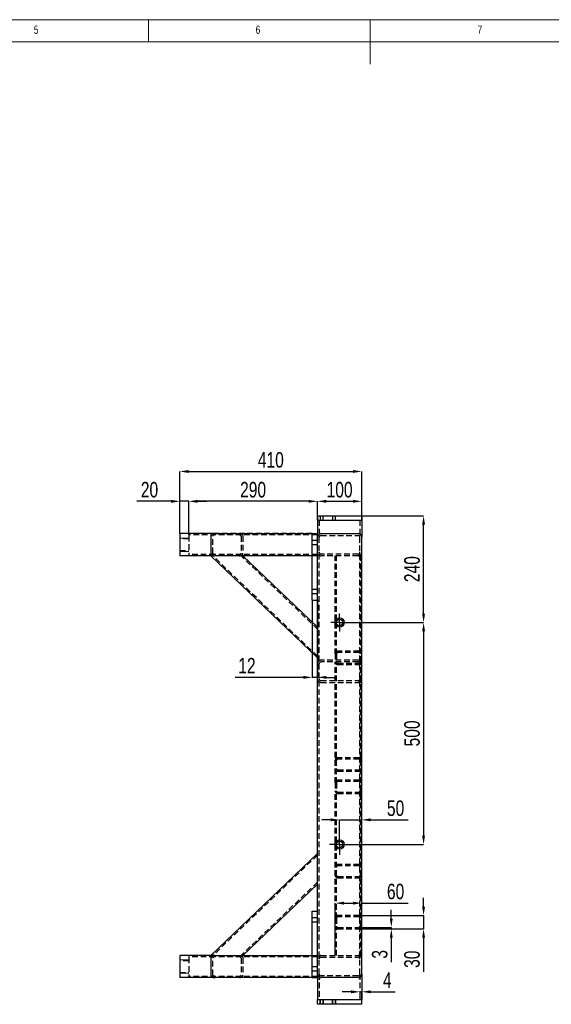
# Model space of a CAD drawing. Header units: millimetres. Extents: x 5 to 589, y 5 to 415.
# Tile 6 of 8: x 218 to 338, y 193 to 415. Entities that reach past the tile are written whole.
import ezdxf

# ---------------------------------------------------------------- set-up
doc = ezdxf.new("R2010")
doc.units = ezdxf.units.MM
doc.header["$PDSIZE"] = -1
doc.linetypes.add('CENTERX2', pattern=[20.32, 12.7, -2.54, 2.54, -2.54])
doc.linetypes.add('HIDDEN', pattern=[1.905, 1.27, -0.635])
for name, color, linetype in [('COTES', 1, 'Continuous'), ('NOTES', 6, 'Continuous'), ('TRAIT-FINS', 9, 'Continuous'), ('TRAIT-MIXTES', 3, 'CENTERX2'), ('TRAIT-TIRET', 2, 'HIDDEN')]:
    doc.layers.add(name, color=color, linetype=linetype)
doc.layers.add('TRAIT-FORT', color=4, linetype='Continuous', lineweight=25)
doc.styles.add('SLDTEXTSTYLE0', font='TXT', dxfattribs={"width": 0.75})
doc.dimstyles.new('SLDDIMSTYLE0', dxfattribs={"dimtxt": 3.5, "dimasz": 2, "dimexe": 0, "dimexo": 0.0625, "dimgap": 0.875, "dimtad": 1, "dimlfac": 10, "dimrnd": 1e-09, "dimzin": 12, "dimdsep": 46, "dimtxsty": 'SLDTEXTSTYLE0', "dimsah": 1, "dimcen": 0.09, "dimadec": 0, "dimazin": 3, "dimtfac": 1, "dimtmove": 0, "dimatfit": 0, "dimfxl": 1, "dimfrac": 2, "dimtolj": 1, "dimtzin": 12, "dimarcsym": 0})
doc.dimstyles.new('SLDDIMSTYLE1', dxfattribs={"dimtxt": 3.5, "dimasz": 2, "dimexe": 0, "dimexo": 0.0625, "dimgap": 0.875, "dimtad": 1, "dimlfac": 10, "dimrnd": 1e-09, "dimzin": 12, "dimdsep": 46, "dimtxsty": 'SLDTEXTSTYLE0', "dimsah": 1, "dimcen": 0.09, "dimadec": 0, "dimazin": 3, "dimtfac": 1, "dimtofl": 0, "dimtmove": 0, "dimatfit": 3, "dimfxl": 1, "dimfrac": 2, "dimtolj": 1, "dimtzin": 12, "dimarcsym": 0})

# ---------------------------------------------------------------- blocks, each defined once
blk = doc.blocks.new('_D_3')
at = {"layer": 'COTES', "color": 0, "lineweight": -2, "transparency": 16777216}
for p, q in [((254.08, 299.31), (254.08, 313.25)), ((256.08, 313.25), (293.08, 313.25)), ((295.08, 303.31), (295.08, 313.25))]:
    blk.add_line(p, q, dxfattribs=at)
at = {"layer": 'COTES', "color": 0, "transparency": 16777216}
for points in [[(256.08, 313.58), (256.08, 312.91), (254.08, 313.25)], [(293.08, 313.58), (293.08, 312.91), (295.08, 313.25)]]:
    blk.add_solid(points, dxfattribs=at)
at = {"layer": 'Defpoints', "color": 0, "transparency": 16777216}
for p in [(295.08, 313.25), (295.08, 303.25), (254.08, 299.25)]:
    blk.add_point(p, dxfattribs=at)
at = {"layer": 'COTES', "color": 0, "transparency": 16777216, "insert": (274.58, 317.62), "char_height": 3.5, "attachment_point": 2, "style": 'SLDTEXTSTYLE0'}
blk.add_mtext('\\A1;410', dxfattribs=at)
blk = doc.blocks.new('_D_4')
at = {"layer": 'COTES', "color": 0, "lineweight": -2, "transparency": 16777216}
for p, q in [((285.08, 302.31), (285.08, 306.53)), ((287.08, 306.53), (293.08, 306.53)), ((295.08, 302.31), (295.08, 306.53))]:
    blk.add_line(p, q, dxfattribs=at)
at = {"layer": 'COTES', "color": 0, "transparency": 16777216}
for points in [[(287.08, 306.86), (287.08, 306.19), (285.08, 306.53)], [(293.08, 306.86), (293.08, 306.19), (295.08, 306.53)]]:
    blk.add_solid(points, dxfattribs=at)
at = {"layer": 'Defpoints', "color": 0, "transparency": 16777216}
for p in [(295.08, 306.53), (285.08, 302.25), (295.08, 302.25)]:
    blk.add_point(p, dxfattribs=at)
at = {"layer": 'COTES', "color": 0, "transparency": 16777216, "insert": (290.08, 310.9), "char_height": 3.5, "attachment_point": 2, "style": 'SLDTEXTSTYLE0'}
blk.add_mtext('\\A1;100', dxfattribs=at)
blk = doc.blocks.new('_D_5')
at = {"layer": 'COTES', "color": 0, "lineweight": -2, "transparency": 16777216}
for p, q in [((256.08, 299.31), (256.08, 306.53)), ((283.08, 306.53), (258.08, 306.53)), ((285.08, 303.31), (285.08, 306.53))]:
    blk.add_line(p, q, dxfattribs=at)
at = {"layer": 'COTES', "color": 0, "transparency": 16777216}
for points in [[(258.08, 306.86), (258.08, 306.19), (256.08, 306.53)], [(283.08, 306.86), (283.08, 306.19), (285.08, 306.53)]]:
    blk.add_solid(points, dxfattribs=at)
at = {"layer": 'Defpoints', "color": 0, "transparency": 16777216}
for p in [(256.08, 306.53), (285.08, 303.25), (256.08, 299.25)]:
    blk.add_point(p, dxfattribs=at)
at = {"layer": 'COTES', "color": 0, "transparency": 16777216, "insert": (270.58, 310.9), "char_height": 3.5, "attachment_point": 2, "style": 'SLDTEXTSTYLE0'}
blk.add_mtext('\\A1;290', dxfattribs=at)
blk = doc.blocks.new('_D_6')
at = {"layer": 'COTES', "color": 0, "lineweight": -2, "transparency": 16777216}
for p, q in [((252.08, 306.53), (244.39, 306.53)), ((254.08, 299.31), (254.08, 306.53)), ((256.08, 306.53), (254.08, 306.53)), ((256.08, 299.31), (256.08, 306.53)), ((258.08, 306.53), (260.08, 306.53))]:
    blk.add_line(p, q, dxfattribs=at)
at = {"layer": 'COTES', "color": 0, "transparency": 16777216}
for points in [[(252.08, 306.86), (252.08, 306.19), (254.08, 306.53)], [(258.08, 306.86), (258.08, 306.19), (256.08, 306.53)]]:
    blk.add_solid(points, dxfattribs=at)
at = {"layer": 'Defpoints', "color": 0, "transparency": 16777216}
for p in [(254.08, 306.53), (254.08, 299.25), (256.08, 299.25)]:
    blk.add_point(p, dxfattribs=at)
at = {"layer": 'COTES', "color": 0, "transparency": 16777216, "insert": (247.23, 310.9), "char_height": 3.5, "attachment_point": 2, "style": 'SLDTEXTSTYLE0'}
blk.add_mtext('\\A1;20', dxfattribs=at)
blk = doc.blocks.new('_D_7')
at = {"layer": 'COTES', "color": 0, "lineweight": -2, "transparency": 16777216}
for p, q in [((283.88, 284.18), (283.88, 266.88)), ((285.08, 284.18), (285.08, 266.88)), ((281.88, 266.88), (266.56, 266.88)), ((285.08, 266.88), (283.88, 266.88)), ((287.08, 266.88), (289.08, 266.88))]:
    blk.add_line(p, q, dxfattribs=at)
at = {"layer": 'COTES', "color": 0, "transparency": 16777216}
for points in [[(281.88, 267.21), (281.88, 266.55), (283.88, 266.88)], [(287.08, 267.21), (287.08, 266.55), (285.08, 266.88)]]:
    blk.add_solid(points, dxfattribs=at)
at = {"layer": 'Defpoints', "color": 0, "transparency": 16777216}
for p in [(283.88, 284.25), (285.08, 284.25), (285.08, 266.88)]:
    blk.add_point(p, dxfattribs=at)
at = {"layer": 'COTES', "color": 0, "transparency": 16777216, "insert": (269.19, 271.26), "char_height": 3.5, "attachment_point": 2, "style": 'SLDTEXTSTYLE0'}
blk.add_mtext('\\A1;12', dxfattribs=at)
blk = doc.blocks.new('_D_8')
at = {"layer": 'COTES', "color": 0, "lineweight": -2, "transparency": 16777216}
for p, q in [((295.14, 303.25), (309.01, 303.25)), ((309.01, 281.25), (309.01, 301.25)), ((290.14, 279.25), (309.01, 279.25))]:
    blk.add_line(p, q, dxfattribs=at)
at = {"layer": 'COTES', "color": 0, "transparency": 16777216}
for points in [[(308.68, 301.25), (309.34, 301.25), (309.01, 303.25)], [(308.68, 281.25), (309.34, 281.25), (309.01, 279.25)]]:
    blk.add_solid(points, dxfattribs=at)
at = {"layer": 'Defpoints', "color": 0, "transparency": 16777216}
for p in [(295.08, 303.25), (309.01, 303.25), (290.08, 279.25)]:
    blk.add_point(p, dxfattribs=at)
at = {"layer": 'COTES', "color": 0, "transparency": 16777216, "insert": (304.64, 291.25), "char_height": 3.5, "attachment_point": 2, "rotation": 90, "style": 'SLDTEXTSTYLE0'}
blk.add_mtext('\\A1;240', dxfattribs=at)
blk = doc.blocks.new('_D_9')
at = {"layer": 'COTES', "color": 0, "lineweight": -2, "transparency": 16777216}
for p, q in [((292.14, 279.25), (309.01, 279.25)), ((309.01, 277.25), (309.01, 231.25)), ((290.14, 229.25), (309.01, 229.25))]:
    blk.add_line(p, q, dxfattribs=at)
at = {"layer": 'COTES', "color": 0, "transparency": 16777216}
for points in [[(308.68, 277.25), (309.34, 277.25), (309.01, 279.25)], [(308.68, 231.25), (309.34, 231.25), (309.01, 229.25)]]:
    blk.add_solid(points, dxfattribs=at)
at = {"layer": 'Defpoints', "color": 0, "transparency": 16777216}
for p in [(292.08, 279.25), (290.08, 229.25), (309.01, 229.25)]:
    blk.add_point(p, dxfattribs=at)
at = {"layer": 'COTES', "color": 0, "transparency": 16777216, "insert": (304.64, 254.25), "char_height": 3.5, "attachment_point": 2, "rotation": 90, "style": 'SLDTEXTSTYLE0'}
blk.add_mtext('\\A1;500', dxfattribs=at)
blk = doc.blocks.new('_D_10')
at = {"layer": 'COTES', "color": 0, "lineweight": -2, "transparency": 16777216}
for p, q in [((288.08, 234.79), (286.08, 234.79)), ((290.08, 229.31), (290.08, 234.79)), ((290.08, 234.79), (295.08, 234.79)), ((295.08, 200.11), (295.08, 234.79)), ((297.08, 234.79), (305.54, 234.79))]:
    blk.add_line(p, q, dxfattribs=at)
at = {"layer": 'COTES', "color": 0, "transparency": 16777216}
for points in [[(288.08, 235.13), (288.08, 234.46), (290.08, 234.79)], [(297.08, 235.13), (297.08, 234.46), (295.08, 234.79)]]:
    blk.add_solid(points, dxfattribs=at)
at = {"layer": 'Defpoints', "color": 0, "transparency": 16777216}
for p in [(295.08, 234.79), (290.08, 229.25), (295.08, 200.05)]:
    blk.add_point(p, dxfattribs=at)
at = {"layer": 'COTES', "color": 0, "transparency": 16777216, "insert": (302.7, 239.17), "char_height": 3.5, "attachment_point": 2, "style": 'SLDTEXTSTYLE0'}
blk.add_mtext('\\A1;50', dxfattribs=at)
blk = doc.blocks.new('_D_11')
at = {"layer": 'COTES', "color": 0, "lineweight": -2, "transparency": 16777216}
for p, q in [((292.68, 196.06), (290.68, 196.06)), ((294.68, 194.31), (294.68, 196.06)), ((294.68, 196.06), (295.08, 196.06)), ((295.08, 193.31), (295.08, 196.06)), ((297.08, 196.06), (302.58, 196.06))]:
    blk.add_line(p, q, dxfattribs=at)
at = {"layer": 'COTES', "color": 0, "transparency": 16777216}
for points in [[(292.68, 196.39), (292.68, 195.73), (294.68, 196.06)], [(297.08, 196.39), (297.08, 195.73), (295.08, 196.06)]]:
    blk.add_solid(points, dxfattribs=at)
at = {"layer": 'Defpoints', "color": 0, "transparency": 16777216}
for p in [(295.08, 196.06), (294.68, 194.25), (295.08, 193.25)]:
    blk.add_point(p, dxfattribs=at)
at = {"layer": 'COTES', "color": 0, "transparency": 16777216, "insert": (300.83, 200.44), "char_height": 3.5, "attachment_point": 2, "style": 'SLDTEXTSTYLE0'}
blk.add_mtext('\\A1;4', dxfattribs=at)
blk = doc.blocks.new('_D_12')
at = {"layer": 'COTES', "color": 0, "lineweight": -2, "transparency": 16777216}
for p, q in [((301.73, 212.55), (301.73, 214.55)), ((294.54, 210.55), (301.73, 210.55)), ((294.54, 210.25), (301.73, 210.25)), ((301.73, 210.55), (301.73, 210.25)), ((301.73, 208.25), (301.73, 202.75))]:
    blk.add_line(p, q, dxfattribs=at)
at = {"layer": 'COTES', "color": 0, "transparency": 16777216}
for points in [[(301.4, 212.55), (302.06, 212.55), (301.73, 210.55)], [(301.4, 208.25), (302.06, 208.25), (301.73, 210.25)]]:
    blk.add_solid(points, dxfattribs=at)
at = {"layer": 'Defpoints', "color": 0, "transparency": 16777216}
for p in [(294.48, 210.55), (294.48, 210.25), (301.73, 210.25)]:
    blk.add_point(p, dxfattribs=at)
at = {"layer": 'COTES', "color": 0, "transparency": 16777216, "insert": (297.36, 204.5), "char_height": 3.5, "attachment_point": 2, "rotation": 90, "style": 'SLDTEXTSTYLE0'}
blk.add_mtext('\\A1;3', dxfattribs=at)
blk = doc.blocks.new('_D_13')
at = {"layer": 'COTES', "color": 0, "lineweight": -2, "transparency": 16777216}
for p, q in [((309.01, 215.25), (309.01, 217.25)), ((294.54, 213.25), (309.01, 213.25)), ((309.01, 213.25), (309.01, 210.25)), ((294.54, 210.25), (309.01, 210.25)), ((309.01, 208.25), (309.01, 200.56))]:
    blk.add_line(p, q, dxfattribs=at)
at = {"layer": 'COTES', "color": 0, "transparency": 16777216}
for points in [[(308.68, 215.25), (309.34, 215.25), (309.01, 213.25)], [(308.68, 208.25), (309.34, 208.25), (309.01, 210.25)]]:
    blk.add_solid(points, dxfattribs=at)
at = {"layer": 'Defpoints', "color": 0, "transparency": 16777216}
for p in [(294.48, 213.25), (294.48, 210.25), (309.01, 210.25)]:
    blk.add_point(p, dxfattribs=at)
at = {"layer": 'COTES', "color": 0, "transparency": 16777216, "insert": (304.64, 203.4), "char_height": 3.5, "attachment_point": 2, "rotation": 90, "style": 'SLDTEXTSTYLE0'}
blk.add_mtext('\\A1;30', dxfattribs=at)
blk = doc.blocks.new('_D_14')
at = {"layer": 'COTES', "color": 0, "lineweight": -2, "transparency": 16777216}
for p, q in [((289.08, 204.31), (289.08, 216.03)), ((291.08, 216.03), (293.08, 216.03)), ((295.08, 200.11), (295.08, 216.03)), ((295.08, 216.03), (305.54, 216.03))]:
    blk.add_line(p, q, dxfattribs=at)
at = {"layer": 'COTES', "color": 0, "transparency": 16777216}
for points in [[(291.08, 216.37), (291.08, 215.7), (289.08, 216.03)], [(293.08, 216.37), (293.08, 215.7), (295.08, 216.03)]]:
    blk.add_solid(points, dxfattribs=at)
at = {"layer": 'Defpoints', "color": 0, "transparency": 16777216}
for p in [(295.08, 216.03), (289.08, 204.25), (295.08, 200.05)]:
    blk.add_point(p, dxfattribs=at)
at = {"layer": 'COTES', "color": 0, "transparency": 16777216, "insert": (302.7, 220.41), "char_height": 3.5, "attachment_point": 2, "style": 'SLDTEXTSTYLE0'}
blk.add_mtext('\\A1;60', dxfattribs=at)
blk = doc.blocks.new('SW_CENTERMARKSYMBOL_2')
at = {"layer": 'TRAIT-MIXTES', "color": 0}
for p, q in [((-1.25, 0), (-2, 0)), ((0, 0), (-1.25, 0)), ((0, 1.25), (0, 2)), ((0, 0), (0, 1.25)), ((0, 0), (0, -1.25)), ((0, 0), (1.25, 0)), ((1.25, 0), (2, 0)), ((0, -1.25), (0, -2))]:
    blk.add_line(p, q, dxfattribs=at)
blk = doc.blocks.new('SW_CENTERMARKSYMBOL_3')
at = {"layer": 'TRAIT-MIXTES', "color": 0}
for p, q in [((0, 1.25), (0, 2.3)), ((-1.25, 0), (-2.3, 0)), ((0, 0), (-1.25, 0)), ((0, 0), (0, 1.25)), ((0, 0), (0, -1.25)), ((0, 0), (1.25, 0)), ((1.25, 0), (2.3, 0)), ((0, -1.25), (0, -2.3))]:
    blk.add_line(p, q, dxfattribs=at)

msp = doc.modelspace()

# ---------------------------------------------------------------- linework, layer by layer
at = {"lineweight": 18}
for p, q in [((589, 415), (5, 415)), ((247, 410), (247, 415)), ((297, 415), (297, 405)), ((584, 410), (10, 410))]:
    msp.add_line(p, q, dxfattribs=at)
at = {"layer": 'TRAIT-FINS', "lineweight": 18}
for p, q in [((254.0769, 298.2465), (256.0769, 298.2465)), ((283.8769, 297.7464), (285.0769, 297.7464)), ((283.8769, 297.7464), (285.0769, 297.7464)), ((254.0769, 295.2465), (256.0769, 295.2465)), ((283.8769, 296.7464), (285.0769, 296.7464)), ((283.8769, 296.7464), (285.0769, 296.7464)), ((283.8769, 286.7464), (285.0769, 286.7464)), ((283.8769, 286.7464), (285.0769, 286.7464)), ((283.8769, 285.7464), (285.0769, 285.7464)), ((283.8769, 285.7464), (285.0769, 285.7464)), ((283.8769, 212.7464), (285.0769, 212.7464)), ((283.8769, 212.7464), (285.0769, 212.7464)), ((283.8769, 211.7464), (285.0769, 211.7464)), ((283.8769, 211.7464), (285.0769, 211.7464)), ((254.0769, 203.2465), (256.0769, 203.2465)), ((254.0769, 200.2465), (256.0769, 200.2465)), ((283.8769, 201.7464), (285.0769, 201.7464)), ((283.8769, 201.7464), (285.0769, 201.7464)), ((283.8769, 200.7464), (285.0769, 200.7464)), ((283.8769, 200.7464), (285.0769, 200.7464)), ((285.6269, 193.2464), (285.6269, 194.2464)), ((286.4269, 193.2464), (286.4269, 194.2464)), ((288.4269, 193.2464), (288.4269, 194.2464)), ((289.2269, 193.2464), (289.2269, 194.2464))]:
    msp.add_line(p, q, dxfattribs=at)
at = {"layer": 'TRAIT-FORT', "lineweight": 25}
for p, q in [((285.0769, 303.2464), (285.0769, 302.2465)), ((285.0769, 303.2464), (285.8769, 303.2464)), ((285.0769, 302.2465), (285.0769, 299.2467)), ((285.0769, 302.2465), (285.8769, 302.2465)), ((285.8769, 303.2464), (294.2769, 303.2464)), ((285.8769, 302.2465), (294.2769, 302.2465)), ((294.2769, 303.2464), (295.0769, 303.2464)), ((294.2769, 302.2465), (295.0769, 302.2465)), ((295.0769, 303.2464), (295.0769, 302.2465)), ((295.0769, 302.2465), (295.0769, 298.4465)), ((256.0769, 299.2465), (254.0769, 299.2465)), ((254.0769, 299.2465), (254.0769, 294.2465)), ((256.0769, 299.2465), (256.0769, 298.7464)), ((261.9217, 299.2465), (256.0769, 299.2465)), ((261.077, 298.6466), (261.077, 294.8466)), ((261.9441, 299.2467), (285.0769, 299.2467)), ((283.8769, 284.2465), (283.8769, 299.2465)), ((283.8769, 299.2465), (285.0769, 299.2465)), ((285.0769, 299.2467), (285.0769, 299.2465)), ((285.0769, 284.2465), (285.0769, 299.2465)), ((285.8769, 299.2465), (294.2769, 299.2465)), ((295.0769, 200.0464), (295.0769, 298.4465)), ((256.0769, 294.2465), (254.0769, 294.2465)), ((256.0769, 294.7466), (256.0769, 294.2465)), ((261.089, 294.2467), (256.0769, 294.2467)), ((285.0769, 271.2466), (261.077, 294.2467)), ((261.089, 294.2467), (261.9441, 294.2467)), ((261.9441, 294.2467), (261.9443, 294.2467)), ((283.8769, 294.2467), (261.9443, 294.2467)), ((268.3034, 294.2467), (285.0769, 278.172)), ((283.8769, 284.2465), (285.0769, 284.2465)), ((285.0769, 214.2464), (285.0769, 284.2465)), ((261.077, 204.2464), (285.0769, 227.2465)), ((285.0769, 220.3211), (268.3034, 204.2464)), ((283.8769, 199.2465), (283.8769, 214.2464)), ((283.8769, 214.2464), (285.0769, 214.2464)), ((285.0769, 199.2465), (285.0769, 214.2464)), ((256.0769, 204.2466), (254.0769, 204.2466)), ((254.0769, 204.2466), (254.0769, 199.2465)), ((256.0769, 204.2466), (256.0769, 203.7465)), ((261.0891, 204.2464), (256.0769, 204.2464)), ((261.9441, 204.2464), (261.0891, 204.2464)), ((261.9441, 204.2464), (283.8769, 204.2464)), ((261.077, 203.6465), (261.077, 199.8465)), ((256.0769, 199.7466), (256.0769, 199.2465)), ((295.0769, 200.0464), (295.0769, 194.2465)), ((256.0769, 199.2465), (254.0769, 199.2465)), ((261.9217, 199.2467), (256.0769, 199.2467)), ((283.8769, 199.2465), (261.9441, 199.2465)), ((283.8769, 199.2465), (285.0769, 199.2465)), ((285.0769, 199.2465), (285.0769, 194.2465)), ((294.2769, 199.2465), (285.8769, 199.2465)), ((285.8769, 194.2465), (285.0769, 194.2465)), ((285.0769, 193.2465), (285.0769, 194.2465)), ((285.8769, 193.2465), (285.0769, 193.2465)), ((294.2769, 194.2465), (285.8769, 194.2465)), ((294.2769, 193.2465), (285.8769, 193.2465)), ((295.0769, 194.2465), (294.2769, 194.2465)), ((295.0769, 193.2465), (294.2769, 193.2465)), ((295.0769, 193.2465), (295.0769, 194.2465))]:
    msp.add_line(p, q, dxfattribs=at)
for centre, radius in [((290.0769, 279.2464), 1.05), ((290.0769, 279.2464), 0.75), ((290.0769, 229.2464), 1.05), ((290.0769, 229.2464), 0.75)]:
    msp.add_circle(centre, radius, dxfattribs=at)
for centre, start, end in [((285.8769, 298.4464), 90, 180), ((294.2769, 298.4464), 0, 90), ((285.8769, 200.0464), 180, 270), ((294.2769, 200.0464), 270, 0)]:
    msp.add_arc(centre, 0.8, start, end, dxfattribs=at)
for centre, major_axis, start_param, end_param in [((261.9441, 298.6466), (-0.8672, 0), 4.71238898, 6.28318531), ((261.9441, 294.8466), (0.8672, 0), 3.14159265, 4.71238898), ((261.9441, 203.6464), (-0.8672, 0), 4.71238898, 6.28318531), ((261.9441, 199.8464), (0.8672, 0), 3.14159265, 4.71238898)]:
    msp.add_ellipse(centre, major_axis=major_axis, ratio=0.69190536, start_param=start_param, end_param=end_param, dxfattribs=at)
at = {"layer": 'TRAIT-TIRET'}
for p, q in [((285.477, 302.2465), (285.477, 298.4465)), ((285.6769, 303.2464), (285.6769, 302.2465)), ((286.3769, 302.2465), (286.3769, 303.2464)), ((288.4769, 303.2464), (288.4769, 302.2465)), ((289.1769, 302.2465), (289.1769, 303.2464)), ((294.677, 302.2465), (294.677, 298.4465)), ((256.0769, 298.0465), (254.0769, 298.0465)), ((256.0769, 299.2463), (256.0769, 299.2465)), ((256.0769, 298.9464), (256.0769, 299.1055)), ((285.0769, 298.9464), (256.0769, 298.9464)), ((256.0769, 298.7464), (256.0769, 294.7466)), ((261.5105, 294.8466), (261.5105, 298.6466)), ((283.8769, 299.2465), (261.9217, 299.2465)), ((285.0769, 298.9466), (261.9441, 298.9466)), ((267.8698, 298.6466), (267.8698, 294.8466)), ((268.3034, 298.6466), (268.3034, 294.8466)), ((285.0769, 297.6964), (283.8769, 297.6964)), ((285.477, 200.0464), (285.477, 298.4465)), ((285.8769, 298.8465), (294.2769, 298.8465)), ((294.677, 200.0464), (294.677, 298.4465)), ((254.0769, 295.4465), (256.0769, 295.4465)), ((283.8769, 296.7965), (285.0769, 296.7965)), ((261.9441, 294.5466), (256.0769, 294.5466)), ((285.0769, 271.6622), (261.5105, 294.2467)), ((285.0769, 294.5466), (261.9441, 294.5466)), ((285.0769, 277.7564), (267.8698, 294.2467)), ((285.0769, 294.2467), (283.8769, 294.2467)), ((294.2769, 294.6465), (285.8769, 294.6465)), ((294.2769, 294.2465), (285.8769, 294.2465)), ((289.0769, 272.1467), (289.0769, 294.2465)), ((289.377, 272.1467), (289.377, 294.2465)), ((294.4769, 294.2465), (294.2769, 294.2465)), ((295.0769, 294.2465), (294.4769, 294.2465)), ((294.777, 272.1467), (294.777, 294.2465)), ((285.0769, 286.6965), (283.8769, 286.6965)), ((283.8769, 285.7964), (285.0769, 285.7964)), ((294.2769, 270.7465), (285.8769, 270.7465)), ((289.0769, 272.1467), (289.0769, 270.3467)), ((289.377, 272.1467), (289.377, 270.3467)), ((294.4769, 272.7467), (289.6769, 272.7467)), ((294.4769, 272.4467), (289.6769, 272.4467)), ((294.777, 270.3467), (294.777, 272.1467)), ((294.2769, 270.3465), (285.8769, 270.3465)), ((289.0769, 243.1466), (289.0769, 270.3467)), ((289.377, 243.1466), (289.377, 270.3467)), ((289.6769, 270.0467), (294.4769, 270.0467)), ((289.6769, 269.7466), (294.4769, 269.7466)), ((294.777, 243.1466), (294.777, 270.3467)), ((285.8769, 266.1465), (294.2769, 266.1465)), ((285.8769, 265.7464), (294.2769, 265.7464)), ((294.4769, 265.7464), (294.2769, 265.7464)), ((295.0769, 265.7464), (294.4769, 265.7464)), ((289.6769, 248.7467), (289.0769, 248.7467)), ((294.4769, 248.7467), (289.6769, 248.7467)), ((294.4769, 248.4467), (289.6769, 248.4467)), ((295.0769, 248.7467), (294.4769, 248.7467)), ((289.6769, 246.0467), (294.4769, 246.0467)), ((289.6769, 245.7467), (294.4769, 245.7467)), ((289.0769, 243.1466), (289.0769, 241.3466)), ((289.377, 243.1466), (289.377, 241.3466)), ((294.4769, 243.7466), (289.6769, 243.7466)), ((294.4769, 243.4466), (289.6769, 243.4466)), ((294.777, 241.3466), (294.777, 243.1466)), ((289.0769, 212.6467), (289.0769, 241.3466)), ((289.377, 212.6467), (289.377, 241.3466)), ((289.6769, 241.0466), (294.4769, 241.0466)), ((289.6769, 240.7466), (294.4769, 240.7466)), ((294.777, 212.6467), (294.777, 241.3466)), ((285.0769, 226.8309), (261.5105, 204.2464)), ((294.4769, 224.7466), (289.6769, 224.7466)), ((294.4769, 224.4467), (289.6769, 224.4467)), ((289.6769, 222.0467), (294.4769, 222.0467)), ((285.0769, 220.7366), (267.8698, 204.2464)), ((289.6769, 221.7467), (294.4769, 221.7467)), ((294.4769, 213.2466), (289.6769, 213.2466)), ((294.4769, 212.9466), (289.6769, 212.9466)), ((285.0769, 212.6965), (283.8769, 212.6965)), ((283.8769, 211.7964), (285.0769, 211.7964)), ((289.0769, 212.6467), (289.0769, 210.8466)), ((289.0769, 204.2464), (289.0769, 210.8466)), ((289.377, 212.6467), (289.377, 210.8466)), ((289.377, 204.2464), (289.377, 210.8466)), ((294.777, 210.8466), (294.777, 212.6467)), ((294.777, 204.2464), (294.777, 210.8466)), ((289.6769, 210.5467), (294.4769, 210.5467)), ((289.6769, 210.2467), (294.4769, 210.2467)), ((256.0769, 204.2128), (256.0769, 204.2464)), ((283.8769, 204.2464), (285.0769, 204.2464)), ((285.8769, 204.2464), (294.2769, 204.2464)), ((294.4769, 204.2464), (294.2769, 204.2464)), ((295.0769, 204.2464), (294.4769, 204.2464)), ((256.0769, 203.0465), (254.0769, 203.0465)), ((261.9441, 203.9464), (256.0769, 203.9464)), ((256.0769, 203.7465), (256.0769, 199.7466)), ((261.5105, 199.8465), (261.5105, 203.6465)), ((285.0769, 203.9464), (261.9441, 203.9464)), ((267.8698, 203.6465), (267.8698, 199.8465)), ((268.3034, 203.6465), (268.3034, 199.8465)), ((285.8769, 203.8464), (294.2769, 203.8464)), ((254.0769, 200.4466), (256.0769, 200.4466)), ((256.0769, 199.7466), (256.0769, 199.5467)), ((285.0769, 201.6965), (283.8769, 201.6965)), ((283.8769, 200.7964), (285.0769, 200.7964)), ((285.477, 200.0464), (285.477, 194.2465)), ((294.2769, 199.6464), (285.8769, 199.6464)), ((294.677, 200.0464), (294.677, 194.2465)), ((285.0769, 199.5467), (256.0769, 199.5467)), ((256.0769, 199.2467), (256.0769, 199.5467)), ((285.0769, 199.2467), (261.9217, 199.2467)), ((285.0769, 199.5465), (261.9441, 199.5465)), ((285.6769, 194.2465), (285.6769, 193.2465)), ((286.3769, 193.2465), (286.3769, 194.2465)), ((288.4769, 194.2465), (288.4769, 193.2465)), ((289.1769, 193.2465), (289.1769, 194.2465))]:
    msp.add_line(p, q, dxfattribs=at)
at = {"layer": 'TRAIT-TIRET', "flags": 128}
for points in [[(267.4362, 299.2467), (267.5868, 299.2375), (267.7328, 299.2104), (267.8698, 299.1664), (267.9936, 299.1063), (268.1005, 299.0323), (268.1872, 298.9466), (268.2511, 298.8518), (268.2902, 298.7507), (268.3034, 298.6466)], [(261.9441, 294.5466), (261.8595, 294.5525), (261.7782, 294.5695), (261.7032, 294.5973), (261.6375, 294.6345), (261.5836, 294.6799), (261.5435, 294.7318), (261.5188, 294.788), (261.5105, 294.8466)], [(267.4362, 204.2464), (267.5868, 204.2374), (267.7328, 204.2103), (267.8698, 204.1661), (267.9936, 204.106), (268.1005, 204.0322), (268.1872, 203.9464), (268.2511, 203.8516), (268.2902, 203.7507), (268.3034, 203.6465)], [(261.9441, 199.5465), (261.8595, 199.5522), (261.7782, 199.5694), (261.7032, 199.597), (261.6375, 199.6342), (261.5836, 199.6798), (261.5435, 199.7317), (261.5188, 199.788), (261.5105, 199.8465)]]:
    msp.add_lwpolyline(points, dxfattribs=at)
at = {"layer": 'TRAIT-TIRET'}
for centre, radius, start, end in [((285.8769, 298.4464), 0.4, 90, 180), ((294.2769, 298.4464), 0.4, 0, 90), ((285.8769, 295.0464), 0.8, 180, 270), ((285.8769, 295.0464), 0.4, 180, 270), ((294.2769, 295.0464), 0.4, 270, 0), ((294.2769, 295.0464), 0.8, 270, 0), ((285.8769, 269.9464), 0.8, 90, 180), ((289.6769, 272.1466), 0.6, 90, 180), ((289.6769, 272.1466), 0.3, 90, 180), ((294.2769, 269.9464), 0.8, 0, 90), ((294.4769, 272.1466), 0.6, 0, 90), ((294.4769, 272.1466), 0.3, 0, 90), ((285.8769, 269.9464), 0.4, 90, 180), ((289.6769, 270.3466), 0.6, 180, 270), ((289.6769, 270.3466), 0.3, 180, 270), ((294.2769, 269.9464), 0.4, 0, 90), ((294.4769, 270.3466), 0.6, 270, 0), ((294.4769, 270.3466), 0.3, 270, 0), ((285.8769, 266.5464), 0.8, 180, 270), ((285.8769, 266.5464), 0.4, 180, 270), ((294.2769, 266.5464), 0.8, 270, 0), ((294.2769, 266.5464), 0.4, 270, 0), ((289.6769, 248.1466), 0.6, 90, 180), ((289.6769, 248.1466), 0.3, 90, 180), ((294.4769, 248.1466), 0.6, 0, 90), ((294.4769, 248.1466), 0.3, 0, 90), ((289.6769, 246.3466), 0.6, 180, 270), ((289.6769, 246.3466), 0.3, 180, 270), ((294.4769, 246.3466), 0.6, 270, 0), ((294.4769, 246.3466), 0.3, 270, 0), ((289.6769, 243.1466), 0.6, 90, 180), ((289.6769, 243.1466), 0.3, 90, 180), ((294.4769, 243.1466), 0.6, 0, 90), ((294.4769, 243.1466), 0.3, 0, 90), ((289.6769, 241.3466), 0.6, 180, 270), ((289.6769, 241.3466), 0.3, 180, 270), ((294.4769, 241.3466), 0.6, 270, 0), ((294.4769, 241.3466), 0.3, 270, 0), ((289.6769, 224.1466), 0.6, 90, 180), ((289.6769, 224.1466), 0.3, 90, 180), ((294.4769, 224.1466), 0.6, 0, 90), ((294.4769, 224.1466), 0.3, 0, 90), ((289.6769, 222.3466), 0.6, 180, 270), ((289.6769, 222.3466), 0.3, 180, 270), ((294.4769, 222.3466), 0.6, 270, 0), ((294.4769, 222.3466), 0.3, 270, 0), ((289.6769, 212.6466), 0.6, 90, 180), ((289.6769, 212.6466), 0.3, 90, 180), ((294.4769, 212.6466), 0.6, 0, 90), ((294.4769, 212.6466), 0.3, 0, 90), ((289.6769, 210.8466), 0.6, 180, 270), ((289.6769, 210.8466), 0.3, 180, 270), ((294.4769, 210.8466), 0.3, 270, 0), ((294.4769, 210.8466), 0.6, 270, 0), ((285.8769, 203.4464), 0.8, 90, 180), ((294.2769, 203.4464), 0.8, 0, 90), ((285.8769, 203.4464), 0.4, 90, 180), ((294.2769, 203.4464), 0.4, 0, 90), ((285.8769, 200.0464), 0.4, 180, 270), ((294.2769, 200.0464), 0.4, 270, 360)]:
    msp.add_arc(centre, radius, start, end, dxfattribs=at)
for centre, major_axis, start_param, end_param in [((261.9441, 298.6466), (-0.4336, 0), 4.71238898, 6.28318531), ((267.4362, 298.6466), (-0.4336, 0), 3.14159265, 4.71238898), ((267.4362, 294.8466), (-0.8672, 0), 1.57079633, 3.14159265), ((267.4362, 294.8466), (-0.4336, 0), 1.57079633, 3.14159265), ((261.9441, 203.6464), (-0.4336, 0), 4.71238898, 6.28318531), ((267.4362, 203.6464), (-0.4336, 0), 3.14159265, 4.71238898), ((267.4362, 199.8464), (-0.8672, 0), 1.57079633, 3.14159265), ((267.4362, 199.8464), (-0.4336, 0), 1.57079633, 3.14159265)]:
    msp.add_ellipse(centre, major_axis=major_axis, ratio=0.69190536, start_param=start_param, end_param=end_param, dxfattribs=at)

# ---------------------------------------------------------------- block references
at = {"layer": 'TRAIT-MIXTES'}
for name, p in [('SW_CENTERMARKSYMBOL_2', (290.0769, 279.2464)), ('SW_CENTERMARKSYMBOL_3', (290.0769, 229.2464))]:
    msp.add_blockref(name, p, dxfattribs=at)

# ---------------------------------------------------------------- texts
at = {"layer": 'NOTES', "char_height": 1.8521, "attachment_point": 1, "style": 'SLDTEXTSTYLE0'}
for s, insert in [('5', (221.1667, 413.668)), ('6', (271.1667, 413.668)), ('7', (321.1667, 413.668))]:
    msp.add_mtext(s, dxfattribs=dict(at, insert=insert))

# ---------------------------------------------------------------- dimensions: what is measured, and where the dimension line sits
at = {"layer": 'COTES'}
for base, p1, p2, dimstyle, picture, middle in [((295.0769, 313.2464), (254.0769, 299.2465), (295.0769, 303.2464), 'SLDDIMSTYLE1', '_D_3', (274.5769, 313.2464)), ((254.0769, 306.5273), (256.0769, 299.2465), (254.0769, 299.2465), 'SLDDIMSTYLE0', '_D_6', (247.2332, 306.5273)), ((256.0769, 306.5273), (285.0769, 303.2464), (256.0769, 299.2465), 'SLDDIMSTYLE1', '_D_5', (270.5769, 306.5273)), ((295.0769, 306.5273), (285.0769, 302.2464), (295.0769, 302.2464), 'SLDDIMSTYLE0', '_D_4', (290.0769, 306.5273)), ((285.0769, 266.8809), (283.8769, 284.2464), (285.0769, 284.2464), 'SLDDIMSTYLE0', '_D_7', (269.1898, 266.8809)), ((295.0769, 234.7928), (290.0769, 229.2464), (295.0769, 200.0464), 'SLDDIMSTYLE0', '_D_10', (302.7002, 234.7928)), ((295.0769, 216.0339), (289.0769, 204.2464), (295.0769, 200.0464), 'SLDDIMSTYLE1', '_D_14', (302.7002, 216.0339)), ((295.0769, 196.0601), (294.6769, 194.2464), (295.0769, 193.2464), 'SLDDIMSTYLE0', '_D_11', (300.8269, 196.0601))]:
    dim = msp.add_linear_dim(base=base, p1=p1, p2=p2, dimstyle=dimstyle, dxfattribs=at)
    dim.commit()
    dim.dimension.update_dxf_attribs({"geometry": picture, "text_midpoint": middle, "dimtype": 160})
for base, p1, p2, dimstyle, picture, middle in [((309.0116, 303.2464), (290.0769, 279.2464), (295.0769, 303.2464), 'SLDDIMSTYLE1', '_D_8', (309.0116, 291.2464)), ((309.0116, 229.2464), (292.0769, 279.2464), (290.0769, 229.2464), 'SLDDIMSTYLE1', '_D_9', (309.0116, 254.2464)), ((309.0116, 210.2466), (294.4769, 213.2466), (294.4769, 210.2466), 'SLDDIMSTYLE0', '_D_13', (309.0116, 203.4029)), ((301.7308, 210.2466), (294.4769, 210.5466), (294.4769, 210.2466), 'SLDDIMSTYLE0', '_D_12', (301.7308, 204.4966))]:
    dim = msp.add_linear_dim(base=base, p1=p1, p2=p2, angle=90, dimstyle=dimstyle, dxfattribs=at)
    dim.commit()
    dim.dimension.update_dxf_attribs({"geometry": picture, "text_midpoint": middle, "dimtype": 160})

doc.saveas('drawing.dxf')
